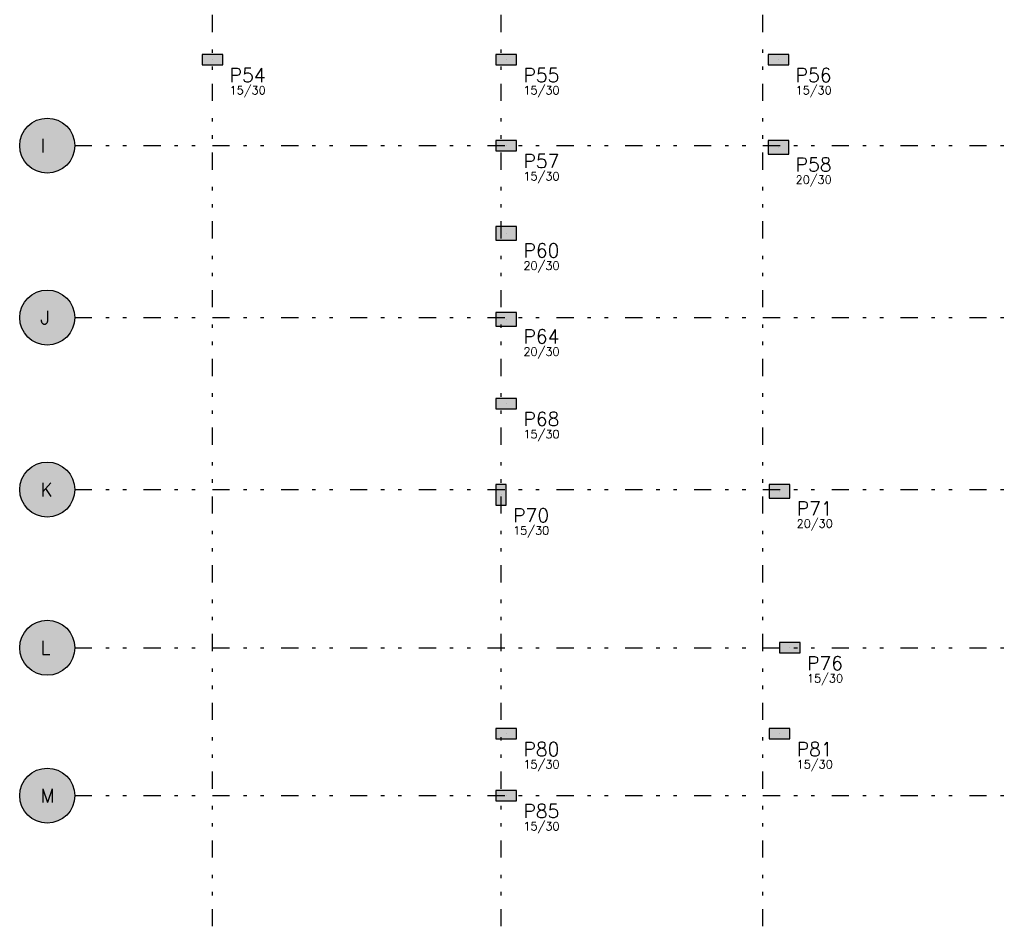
# Model space of a CAD drawing. Extents: x 0 to 119, y 0 to 84.
# Tile 5 of 7: x 60 to 88, y 30 to 57. Entities that reach past the tile are written whole.
import ezdxf

# ---------------------------------------------------------------- set-up
doc = ezdxf.new("R2010")
doc.units = 0
doc.header["$MEASUREMENT"] = 0
doc.linetypes.add('ESTILO_TQS_0004', pattern=[2, 0.5, -0.4, 0.1, -0.4, 0.1, -0.5])
for name, color, linetype in [('2', 2, 'CONTINUOUS'), ('3', 3, 'CONTINUOUS'), ('6', 6, 'CONTINUOUS'), ('8', 8, 'CONTINUOUS'), ('9', 9, 'CONTINUOUS')]:
    doc.layers.add(name, color=color, linetype=linetype)
doc.styles.get("Standard").update_dxf_attribs({"font": 'ROMANS.SHX'})

msp = doc.modelspace()

# ---------------------------------------------------------------- linework, layer by layer
at = {"layer": '2', "linetype": 'Continuous'}
for centre in [(60.35626, 53.03257), (60.35626, 48.03257), (60.35626, 43.03257), (60.35626, 38.43257), (60.35626, 34.13257)]:
    msp.add_circle(centre, 0.8, dxfattribs=at)
at = {"layer": '6', "linetype": 'Continuous'}
for points in [[(65.45626, 55.38257), (65.45626, 55.68257), (64.85626, 55.68257), (64.85626, 55.38257), (65.45626, 55.38257)], [(73.99626, 55.38257), (73.99626, 55.68257), (73.39626, 55.68257), (73.39626, 55.38257), (73.99626, 55.38257)], [(81.90626, 55.38257), (81.90626, 55.68257), (81.30626, 55.68257), (81.30626, 55.38257), (81.90626, 55.38257)], [(73.99626, 52.88257), (73.99626, 53.18257), (73.39626, 53.18257), (73.39626, 52.88257), (73.99626, 52.88257)], [(81.90626, 52.78257), (81.90626, 53.18257), (81.30626, 53.18257), (81.30626, 52.78257), (81.90626, 52.78257)], [(73.99626, 50.28257), (73.99626, 50.68257), (73.39626, 50.68257), (73.39626, 50.28257), (73.99626, 50.28257)], [(73.99626, 47.78257), (73.99626, 48.18257), (73.39626, 48.18257), (73.39626, 47.78257), (73.99626, 47.78257)], [(73.99626, 45.38257), (73.99626, 45.68257), (73.39626, 45.68257), (73.39626, 45.38257), (73.99626, 45.38257)], [(73.39626, 42.58257), (73.69626, 42.58257), (73.69626, 43.18257), (73.39626, 43.18257), (73.39626, 42.58257)], [(81.33626, 43.18257), (81.33626, 42.78257), (81.93626, 42.78257), (81.93626, 43.18257), (81.33626, 43.18257)], [(81.63626, 38.58257), (81.63626, 38.28257), (82.23626, 38.28257), (82.23626, 38.58257), (81.63626, 38.58257)], [(73.39626, 36.08257), (73.39626, 35.78257), (73.99626, 35.78257), (73.99626, 36.08257), (73.39626, 36.08257)], [(81.33626, 36.08257), (81.33626, 35.78257), (81.93626, 35.78257), (81.93626, 36.08257), (81.33626, 36.08257)], [(73.39626, 34.28257), (73.39626, 33.98257), (73.99626, 33.98257), (73.99626, 34.28257), (73.39626, 34.28257)]]:
    msp.add_lwpolyline(points, dxfattribs=at)
at = {"layer": '8', "linetype": 'ESTILO_TQS_0004'}
for p, q in [((65.15626, 30.33257), (65.15626, 78.03257)), ((73.54626, 30.33257), (73.54626, 78.03257)), ((81.15626, 30.33257), (81.15626, 78.03257)), ((61.15626, 53.03257), (110.29626, 53.03257)), ((61.15626, 48.03257), (110.29626, 48.03257)), ((61.15626, 43.03257), (110.29626, 43.03257)), ((61.15626, 38.43257), (110.29626, 38.43257)), ((61.15626, 34.13257), (110.29626, 34.13257))]:
    msp.add_line(p, q, dxfattribs=at)
at = {"layer": '8', "linetype": 'Continuous'}
for p, q in [((65.15626, 55.53257), (65.15626, 55.53257)), ((73.69626, 55.53257), (73.69626, 55.53257)), ((81.60626, 55.53257), (81.60626, 55.53257)), ((73.69626, 53.03257), (73.69626, 53.03257)), ((81.60626, 52.98257), (81.60626, 52.98257)), ((73.69626, 50.48257), (73.69626, 50.48257)), ((73.69626, 47.98257), (73.69626, 47.98257)), ((73.69626, 45.53257), (73.69626, 45.53257)), ((81.63626, 42.98257), (81.63626, 42.98257)), ((73.54626, 42.88257), (73.54626, 42.88257)), ((81.93626, 38.43257), (81.93626, 38.43257)), ((73.69626, 35.93257), (73.69626, 35.93257)), ((81.63626, 35.93257), (81.63626, 35.93257)), ((73.69626, 34.13257), (73.69626, 34.13257))]:
    msp.add_line(p, q, dxfattribs=at)
at = {"layer": '9', "linetype": 'Continuous'}
for points in [[(65.45626, 55.38257), (65.45626, 55.68257), (64.85626, 55.68257)], [(65.45626, 55.38257), (64.85626, 55.68257), (64.85626, 55.38257)], [(73.99626, 55.38257), (73.99626, 55.68257), (73.39626, 55.68257)], [(73.99626, 55.38257), (73.39626, 55.68257), (73.39626, 55.38257)], [(81.90626, 55.38257), (81.90626, 55.68257), (81.30626, 55.68257)], [(81.90626, 55.38257), (81.30626, 55.68257), (81.30626, 55.38257)], [(65.45626, 55.38257), (64.85626, 55.38257), (65.45626, 55.38257)], [(73.99626, 55.38257), (73.39626, 55.38257), (73.99626, 55.38257)], [(81.90626, 55.38257), (81.30626, 55.38257), (81.90626, 55.38257)], [(61.15626, 53.03257), (60.193495, 53.815837), (60.088356, 53.786379)], [(61.15626, 53.03257), (60.301666, 53.830705), (60.193495, 53.815837)], [(61.15626, 53.03257), (60.410854, 53.830705), (60.301666, 53.830705)], [(61.15626, 53.03257), (60.519025, 53.815837), (60.410854, 53.830705)], [(61.15626, 53.03257), (60.624164, 53.786379), (60.519025, 53.815837)], [(61.15626, 53.03257), (59.735691, 53.53744), (59.672724, 53.448237)], [(61.15626, 53.03257), (59.810217, 53.617239), (59.735691, 53.53744)], [(61.15626, 53.03257), (59.894916, 53.686146), (59.810217, 53.617239)], [(61.15626, 53.03257), (59.988208, 53.742878), (59.894916, 53.686146)], [(61.15626, 53.03257), (60.088356, 53.786379), (59.988208, 53.742878)], [(61.15626, 53.03257), (60.724312, 53.742878), (60.624164, 53.786379)], [(61.15626, 53.03257), (60.817604, 53.686146), (60.724312, 53.742878)], [(61.15626, 53.03257), (60.902303, 53.617239), (60.817604, 53.686146)], [(61.15626, 53.03257), (60.976829, 53.53744), (60.902303, 53.617239)], [(61.15626, 53.03257), (61.039796, 53.448237), (60.976829, 53.53744)], [(61.15626, 53.03257), (59.585926, 53.248407), (59.563711, 53.141503)], [(61.15626, 53.03257), (59.622491, 53.351291), (59.585926, 53.248407)], [(61.15626, 53.03257), (59.672724, 53.448237), (59.622491, 53.351291)], [(61.15626, 53.03257), (61.090029, 53.351291), (61.039796, 53.448237)], [(61.15626, 53.03257), (61.126594, 53.248407), (61.090029, 53.351291)], [(61.15626, 53.03257), (61.148809, 53.141503), (61.126594, 53.248407)], [(61.15626, 53.03257), (59.563711, 53.141503), (59.55626, 53.03257)], [(61.15626, 53.03257), (59.55626, 53.03257), (59.563711, 52.923637)], [(61.15626, 53.03257), (59.563711, 52.923637), (59.585926, 52.816733)], [(61.15626, 53.03257), (59.585926, 52.816733), (59.622491, 52.713849)], [(61.15626, 53.03257), (59.622491, 52.713849), (59.672724, 52.616903)], [(61.15626, 53.03257), (59.672724, 52.616903), (59.735691, 52.5277)], [(61.15626, 53.03257), (59.735691, 52.5277), (59.810217, 52.447901)], [(61.15626, 53.03257), (59.810217, 52.447901), (59.894916, 52.378994)], [(61.15626, 53.03257), (59.894916, 52.378994), (59.988208, 52.322262)], [(61.15626, 53.03257), (59.988208, 52.322262), (60.088356, 52.278761)], [(61.15626, 53.03257), (60.088356, 52.278761), (60.193495, 52.249303)], [(61.15626, 53.03257), (60.193495, 52.249303), (60.301666, 52.234435)], [(61.15626, 53.03257), (60.301666, 52.234435), (60.410854, 52.234435)], [(61.15626, 53.03257), (60.410854, 52.234435), (60.519025, 52.249303)], [(61.15626, 53.03257), (60.519025, 52.249303), (60.624164, 52.278761)], [(61.15626, 53.03257), (60.624164, 52.278761), (60.724312, 52.322262)], [(61.15626, 53.03257), (60.724312, 52.322262), (60.817604, 52.378994)], [(61.15626, 53.03257), (60.817604, 52.378994), (60.902303, 52.447901)], [(61.15626, 53.03257), (60.902303, 52.447901), (60.976829, 52.5277)], [(61.15626, 53.03257), (60.976829, 52.5277), (61.039796, 52.616903)], [(61.15626, 53.03257), (61.039796, 52.616903), (61.090029, 52.713849)], [(61.15626, 53.03257), (61.090029, 52.713849), (61.126594, 52.816733)], [(61.15626, 53.03257), (61.126594, 52.816733), (61.148809, 52.923637)], [(61.15626, 53.03257), (61.148809, 52.923637), (61.15626, 53.03257)], [(73.99626, 52.88257), (73.99626, 53.18257), (73.39626, 53.18257)], [(73.99626, 52.88257), (73.39626, 53.18257), (73.39626, 52.88257)], [(81.90626, 52.78257), (81.90626, 53.18257), (81.30626, 53.18257)], [(81.90626, 52.78257), (81.30626, 53.18257), (81.30626, 52.78257)], [(73.99626, 52.88257), (73.39626, 52.88257), (73.99626, 52.88257)], [(81.90626, 52.78257), (81.30626, 52.78257), (81.90626, 52.78257)], [(73.99626, 50.28257), (73.99626, 50.68257), (73.39626, 50.68257)], [(73.99626, 50.28257), (73.39626, 50.68257), (73.39626, 50.28257)], [(73.99626, 50.28257), (73.39626, 50.28257), (73.99626, 50.28257)], [(61.15626, 48.03257), (59.894916, 48.686146), (59.810217, 48.617239)], [(61.15626, 48.03257), (59.988208, 48.742878), (59.894916, 48.686146)], [(61.15626, 48.03257), (60.088356, 48.786379), (59.988208, 48.742878)], [(61.15626, 48.03257), (60.193495, 48.815837), (60.088356, 48.786379)], [(61.15626, 48.03257), (60.301666, 48.830705), (60.193495, 48.815837)], [(61.15626, 48.03257), (60.410854, 48.830705), (60.301666, 48.830705)], [(61.15626, 48.03257), (60.519025, 48.815837), (60.410854, 48.830705)], [(61.15626, 48.03257), (60.624164, 48.786379), (60.519025, 48.815837)], [(61.15626, 48.03257), (60.724312, 48.742878), (60.624164, 48.786379)], [(61.15626, 48.03257), (60.817604, 48.686146), (60.724312, 48.742878)], [(61.15626, 48.03257), (60.902303, 48.617239), (60.817604, 48.686146)], [(61.15626, 48.03257), (59.672724, 48.448237), (59.622491, 48.351291)], [(61.15626, 48.03257), (59.735691, 48.53744), (59.672724, 48.448237)], [(61.15626, 48.03257), (59.810217, 48.617239), (59.735691, 48.53744)], [(61.15626, 48.03257), (60.976829, 48.53744), (60.902303, 48.617239)], [(61.15626, 48.03257), (61.039796, 48.448237), (60.976829, 48.53744)], [(61.15626, 48.03257), (61.090029, 48.351291), (61.039796, 48.448237)], [(61.15626, 48.03257), (59.563711, 48.141503), (59.55626, 48.03257)], [(61.15626, 48.03257), (59.585926, 48.248407), (59.563711, 48.141503)], [(61.15626, 48.03257), (59.622491, 48.351291), (59.585926, 48.248407)], [(61.15626, 48.03257), (61.126594, 48.248407), (61.090029, 48.351291)], [(61.15626, 48.03257), (61.148809, 48.141503), (61.126594, 48.248407)], [(73.99626, 47.78257), (73.99626, 48.18257), (73.39626, 48.18257)], [(73.99626, 47.78257), (73.39626, 48.18257), (73.39626, 47.78257)], [(61.15626, 48.03257), (59.55626, 48.03257), (59.563711, 47.923637)], [(61.15626, 48.03257), (59.563711, 47.923637), (59.585926, 47.816733)], [(61.15626, 48.03257), (59.585926, 47.816733), (59.622491, 47.713849)], [(61.15626, 48.03257), (59.622491, 47.713849), (59.672724, 47.616903)], [(61.15626, 48.03257), (59.672724, 47.616903), (59.735691, 47.5277)], [(61.15626, 48.03257), (59.735691, 47.5277), (59.810217, 47.447901)], [(61.15626, 48.03257), (59.810217, 47.447901), (59.894916, 47.378994)], [(61.15626, 48.03257), (59.894916, 47.378994), (59.988208, 47.322262)], [(61.15626, 48.03257), (59.988208, 47.322262), (60.088356, 47.278761)], [(61.15626, 48.03257), (60.088356, 47.278761), (60.193495, 47.249303)], [(61.15626, 48.03257), (60.193495, 47.249303), (60.301666, 47.234435)], [(61.15626, 48.03257), (60.301666, 47.234435), (60.410854, 47.234435)], [(61.15626, 48.03257), (60.410854, 47.234435), (60.519025, 47.249303)], [(61.15626, 48.03257), (60.519025, 47.249303), (60.624164, 47.278761)], [(61.15626, 48.03257), (60.624164, 47.278761), (60.724312, 47.322262)], [(61.15626, 48.03257), (60.724312, 47.322262), (60.817604, 47.378994)], [(61.15626, 48.03257), (60.817604, 47.378994), (60.902303, 47.447901)], [(61.15626, 48.03257), (60.902303, 47.447901), (60.976829, 47.5277)], [(61.15626, 48.03257), (60.976829, 47.5277), (61.039796, 47.616903)], [(61.15626, 48.03257), (61.039796, 47.616903), (61.090029, 47.713849)], [(61.15626, 48.03257), (61.090029, 47.713849), (61.126594, 47.816733)], [(61.15626, 48.03257), (61.126594, 47.816733), (61.148809, 47.923637)], [(61.15626, 48.03257), (61.148809, 47.923637), (61.15626, 48.03257)], [(73.99626, 47.78257), (73.39626, 47.78257), (73.99626, 47.78257)], [(73.99626, 45.38257), (73.99626, 45.68257), (73.39626, 45.68257)], [(73.99626, 45.38257), (73.39626, 45.68257), (73.39626, 45.38257)], [(73.99626, 45.38257), (73.39626, 45.38257), (73.99626, 45.38257)], [(61.15626, 43.03257), (60.088356, 43.786379), (59.988208, 43.742878)], [(61.15626, 43.03257), (60.193495, 43.815837), (60.088356, 43.786379)], [(61.15626, 43.03257), (60.301666, 43.830705), (60.193495, 43.815837)], [(61.15626, 43.03257), (60.410854, 43.830705), (60.301666, 43.830705)], [(61.15626, 43.03257), (60.519025, 43.815837), (60.410854, 43.830705)], [(61.15626, 43.03257), (60.624164, 43.786379), (60.519025, 43.815837)], [(61.15626, 43.03257), (60.724312, 43.742878), (60.624164, 43.786379)], [(61.15626, 43.03257), (59.735691, 43.53744), (59.672724, 43.448237)], [(61.15626, 43.03257), (59.810217, 43.617239), (59.735691, 43.53744)], [(61.15626, 43.03257), (59.894916, 43.686146), (59.810217, 43.617239)], [(61.15626, 43.03257), (59.988208, 43.742878), (59.894916, 43.686146)], [(61.15626, 43.03257), (60.817604, 43.686146), (60.724312, 43.742878)], [(61.15626, 43.03257), (60.902303, 43.617239), (60.817604, 43.686146)], [(61.15626, 43.03257), (60.976829, 43.53744), (60.902303, 43.617239)], [(61.15626, 43.03257), (61.039796, 43.448237), (60.976829, 43.53744)], [(61.15626, 43.03257), (59.585926, 43.248407), (59.563711, 43.141503)], [(61.15626, 43.03257), (59.622491, 43.351291), (59.585926, 43.248407)], [(61.15626, 43.03257), (59.672724, 43.448237), (59.622491, 43.351291)], [(61.15626, 43.03257), (61.090029, 43.351291), (61.039796, 43.448237)], [(61.15626, 43.03257), (61.126594, 43.248407), (61.090029, 43.351291)], [(61.15626, 43.03257), (61.148809, 43.141503), (61.126594, 43.248407)], [(61.15626, 43.03257), (59.563711, 43.141503), (59.55626, 43.03257)], [(61.15626, 43.03257), (59.55626, 43.03257), (59.563711, 42.923637)], [(61.15626, 43.03257), (59.563711, 42.923637), (59.585926, 42.816733)], [(61.15626, 43.03257), (59.585926, 42.816733), (59.622491, 42.713849)], [(61.15626, 43.03257), (59.622491, 42.713849), (59.672724, 42.616903)], [(61.15626, 43.03257), (59.672724, 42.616903), (59.735691, 42.5277)], [(61.15626, 43.03257), (59.735691, 42.5277), (59.810217, 42.447901)], [(61.15626, 43.03257), (59.810217, 42.447901), (59.894916, 42.378994)], [(61.15626, 43.03257), (59.894916, 42.378994), (59.988208, 42.322262)], [(61.15626, 43.03257), (59.988208, 42.322262), (60.088356, 42.278761)], [(61.15626, 43.03257), (60.088356, 42.278761), (60.193495, 42.249303)], [(61.15626, 43.03257), (60.193495, 42.249303), (60.301666, 42.234435)], [(61.15626, 43.03257), (60.301666, 42.234435), (60.410854, 42.234435)], [(61.15626, 43.03257), (60.410854, 42.234435), (60.519025, 42.249303)], [(61.15626, 43.03257), (60.519025, 42.249303), (60.624164, 42.278761)], [(61.15626, 43.03257), (60.624164, 42.278761), (60.724312, 42.322262)], [(61.15626, 43.03257), (60.724312, 42.322262), (60.817604, 42.378994)], [(61.15626, 43.03257), (60.817604, 42.378994), (60.902303, 42.447901)], [(61.15626, 43.03257), (60.902303, 42.447901), (60.976829, 42.5277)], [(61.15626, 43.03257), (60.976829, 42.5277), (61.039796, 42.616903)], [(61.15626, 43.03257), (61.039796, 42.616903), (61.090029, 42.713849)], [(61.15626, 43.03257), (61.090029, 42.713849), (61.126594, 42.816733)], [(61.15626, 43.03257), (61.126594, 42.816733), (61.148809, 42.923637)], [(61.15626, 43.03257), (61.148809, 42.923637), (61.15626, 43.03257)], [(73.39626, 42.58257), (73.69626, 42.58257), (73.69626, 43.18257)], [(73.39626, 42.58257), (73.69626, 43.18257), (73.39626, 43.18257)], [(73.39626, 42.58257), (73.39626, 43.18257), (73.39626, 42.58257)], [(81.33626, 43.18257), (81.33626, 42.78257), (81.93626, 42.78257)], [(81.33626, 43.18257), (81.93626, 42.78257), (81.93626, 43.18257)], [(81.33626, 43.18257), (81.93626, 43.18257), (81.33626, 43.18257)], [(61.15626, 38.43257), (60.193495, 39.215837), (60.088356, 39.186379)], [(61.15626, 38.43257), (60.301666, 39.230705), (60.193495, 39.215837)], [(61.15626, 38.43257), (60.410854, 39.230705), (60.301666, 39.230705)], [(61.15626, 38.43257), (60.519025, 39.215837), (60.410854, 39.230705)], [(61.15626, 38.43257), (60.624164, 39.186379), (60.519025, 39.215837)], [(61.15626, 38.43257), (59.735691, 38.93744), (59.672724, 38.848237)], [(61.15626, 38.43257), (59.810217, 39.017239), (59.735691, 38.93744)], [(61.15626, 38.43257), (59.894916, 39.086146), (59.810217, 39.017239)], [(61.15626, 38.43257), (59.988208, 39.142878), (59.894916, 39.086146)], [(61.15626, 38.43257), (60.088356, 39.186379), (59.988208, 39.142878)], [(61.15626, 38.43257), (60.724312, 39.142878), (60.624164, 39.186379)], [(61.15626, 38.43257), (60.817604, 39.086146), (60.724312, 39.142878)], [(61.15626, 38.43257), (60.902303, 39.017239), (60.817604, 39.086146)], [(61.15626, 38.43257), (60.976829, 38.93744), (60.902303, 39.017239)], [(61.15626, 38.43257), (61.039796, 38.848237), (60.976829, 38.93744)], [(61.15626, 38.43257), (59.585926, 38.648407), (59.563711, 38.541503)], [(61.15626, 38.43257), (59.622491, 38.751291), (59.585926, 38.648407)], [(61.15626, 38.43257), (59.672724, 38.848237), (59.622491, 38.751291)], [(61.15626, 38.43257), (61.090029, 38.751291), (61.039796, 38.848237)], [(61.15626, 38.43257), (61.126594, 38.648407), (61.090029, 38.751291)], [(61.15626, 38.43257), (61.148809, 38.541503), (61.126594, 38.648407)], [(61.15626, 38.43257), (59.563711, 38.541503), (59.55626, 38.43257)], [(61.15626, 38.43257), (59.55626, 38.43257), (59.563711, 38.323637)], [(61.15626, 38.43257), (59.563711, 38.323637), (59.585926, 38.216733)], [(61.15626, 38.43257), (59.585926, 38.216733), (59.622491, 38.113849)], [(61.15626, 38.43257), (59.622491, 38.113849), (59.672724, 38.016903)], [(61.15626, 38.43257), (59.672724, 38.016903), (59.735691, 37.9277)], [(61.15626, 38.43257), (59.735691, 37.9277), (59.810217, 37.847901)], [(61.15626, 38.43257), (59.810217, 37.847901), (59.894916, 37.778994)], [(61.15626, 38.43257), (59.894916, 37.778994), (59.988208, 37.722262)], [(61.15626, 38.43257), (59.988208, 37.722262), (60.088356, 37.678761)], [(61.15626, 38.43257), (60.088356, 37.678761), (60.193495, 37.649303)], [(61.15626, 38.43257), (60.193495, 37.649303), (60.301666, 37.634435)], [(61.15626, 38.43257), (60.301666, 37.634435), (60.410854, 37.634435)], [(61.15626, 38.43257), (60.410854, 37.634435), (60.519025, 37.649303)], [(61.15626, 38.43257), (60.519025, 37.649303), (60.624164, 37.678761)], [(61.15626, 38.43257), (60.624164, 37.678761), (60.724312, 37.722262)], [(61.15626, 38.43257), (60.724312, 37.722262), (60.817604, 37.778994)], [(61.15626, 38.43257), (60.817604, 37.778994), (60.902303, 37.847901)], [(61.15626, 38.43257), (60.902303, 37.847901), (60.976829, 37.9277)], [(61.15626, 38.43257), (60.976829, 37.9277), (61.039796, 38.016903)], [(61.15626, 38.43257), (61.039796, 38.016903), (61.090029, 38.113849)], [(61.15626, 38.43257), (61.090029, 38.113849), (61.126594, 38.216733)], [(61.15626, 38.43257), (61.126594, 38.216733), (61.148809, 38.323637)], [(61.15626, 38.43257), (61.148809, 38.323637), (61.15626, 38.43257)], [(81.63626, 38.58257), (81.63626, 38.28257), (82.23626, 38.28257)], [(81.63626, 38.58257), (82.23626, 38.28257), (82.23626, 38.58257)], [(81.63626, 38.58257), (82.23626, 38.58257), (81.63626, 38.58257)], [(73.39626, 36.08257), (73.39626, 35.78257), (73.99626, 35.78257)], [(73.39626, 36.08257), (73.99626, 35.78257), (73.99626, 36.08257)], [(73.39626, 36.08257), (73.99626, 36.08257), (73.39626, 36.08257)], [(81.33626, 36.08257), (81.33626, 35.78257), (81.93626, 35.78257)], [(81.33626, 36.08257), (81.93626, 35.78257), (81.93626, 36.08257)], [(81.33626, 36.08257), (81.93626, 36.08257), (81.33626, 36.08257)], [(61.15626, 34.13257), (60.193495, 34.915837), (60.088356, 34.886379)], [(61.15626, 34.13257), (60.301666, 34.930705), (60.193495, 34.915837)], [(61.15626, 34.13257), (60.410854, 34.930705), (60.301666, 34.930705)], [(61.15626, 34.13257), (60.519025, 34.915837), (60.410854, 34.930705)], [(61.15626, 34.13257), (60.624164, 34.886379), (60.519025, 34.915837)], [(61.15626, 34.13257), (59.735691, 34.63744), (59.672724, 34.548237)], [(61.15626, 34.13257), (59.810217, 34.717239), (59.735691, 34.63744)], [(61.15626, 34.13257), (59.894916, 34.786146), (59.810217, 34.717239)], [(61.15626, 34.13257), (59.988208, 34.842878), (59.894916, 34.786146)], [(61.15626, 34.13257), (60.088356, 34.886379), (59.988208, 34.842878)], [(61.15626, 34.13257), (60.724312, 34.842878), (60.624164, 34.886379)], [(61.15626, 34.13257), (60.817604, 34.786146), (60.724312, 34.842878)], [(61.15626, 34.13257), (60.902303, 34.717239), (60.817604, 34.786146)], [(61.15626, 34.13257), (60.976829, 34.63744), (60.902303, 34.717239)], [(61.15626, 34.13257), (61.039796, 34.548237), (60.976829, 34.63744)], [(61.15626, 34.13257), (59.585926, 34.348407), (59.563711, 34.241503)], [(61.15626, 34.13257), (59.622491, 34.451291), (59.585926, 34.348407)], [(61.15626, 34.13257), (59.672724, 34.548237), (59.622491, 34.451291)], [(61.15626, 34.13257), (61.090029, 34.451291), (61.039796, 34.548237)], [(61.15626, 34.13257), (61.126594, 34.348407), (61.090029, 34.451291)], [(61.15626, 34.13257), (61.148809, 34.241503), (61.126594, 34.348407)], [(61.15626, 34.13257), (59.563711, 34.241503), (59.55626, 34.13257)], [(61.15626, 34.13257), (59.55626, 34.13257), (59.563711, 34.023637)], [(61.15626, 34.13257), (59.563711, 34.023637), (59.585926, 33.916733)], [(61.15626, 34.13257), (59.585926, 33.916733), (59.622491, 33.813849)], [(61.15626, 34.13257), (59.622491, 33.813849), (59.672724, 33.716903)], [(61.15626, 34.13257), (59.672724, 33.716903), (59.735691, 33.6277)], [(61.15626, 34.13257), (59.735691, 33.6277), (59.810217, 33.547901)], [(61.15626, 34.13257), (59.810217, 33.547901), (59.894916, 33.478994)], [(61.15626, 34.13257), (59.894916, 33.478994), (59.988208, 33.422262)], [(61.15626, 34.13257), (59.988208, 33.422262), (60.088356, 33.378761)], [(61.15626, 34.13257), (60.088356, 33.378761), (60.193495, 33.349303)], [(61.15626, 34.13257), (60.193495, 33.349303), (60.301666, 33.334435)], [(61.15626, 34.13257), (60.301666, 33.334435), (60.410854, 33.334435)], [(61.15626, 34.13257), (60.410854, 33.334435), (60.519025, 33.349303)], [(61.15626, 34.13257), (60.519025, 33.349303), (60.624164, 33.378761)], [(61.15626, 34.13257), (60.624164, 33.378761), (60.724312, 33.422262)], [(61.15626, 34.13257), (60.724312, 33.422262), (60.817604, 33.478994)], [(61.15626, 34.13257), (60.817604, 33.478994), (60.902303, 33.547901)], [(61.15626, 34.13257), (60.902303, 33.547901), (60.976829, 33.6277)], [(61.15626, 34.13257), (60.976829, 33.6277), (61.039796, 33.716903)], [(61.15626, 34.13257), (61.039796, 33.716903), (61.090029, 33.813849)], [(61.15626, 34.13257), (61.090029, 33.813849), (61.126594, 33.916733)], [(61.15626, 34.13257), (61.126594, 33.916733), (61.148809, 34.023637)], [(61.15626, 34.13257), (61.148809, 34.023637), (61.15626, 34.13257)], [(73.39626, 34.28257), (73.39626, 33.98257), (73.99626, 33.98257)], [(73.39626, 34.28257), (73.99626, 33.98257), (73.99626, 34.28257)], [(73.39626, 34.28257), (73.99626, 34.28257), (73.39626, 34.28257)]]:
    msp.add_solid(points, dxfattribs=at)

# ---------------------------------------------------------------- texts
at = {"layer": '3', "linetype": 'Continuous'}
for s, p in [('15/30', (65.65626, 54.52257)), ('15/30', (74.19626, 54.52257)), ('15/30', (82.10626, 54.52257)), ('15/30', (74.19626, 52.02257)), ('20/30', (82.10626, 51.92257)), ('20/30', (74.19626, 49.42257)), ('20/30', (74.19626, 46.92257)), ('15/30', (74.19626, 44.52257)), ('20/30', (82.13626, 41.92257)), ('15/30', (73.89626, 41.72257)), ('15/30', (82.43626, 37.42257)), ('15/30', (74.19626, 34.92257)), ('15/30', (82.13626, 34.92257)), ('15/30', (74.19626, 33.12257))]:
    msp.add_text(s, height=0.24, dxfattribs=at).set_placement(p)
at = {"layer": '6', "linetype": 'Continuous'}
for s, p in [('P54', (65.65626, 54.88257)), ('P55', (74.19626, 54.88257)), ('P56', (82.10626, 54.88257)), ('I', (60.15626, 52.83257)), ('P57', (74.19626, 52.38257)), ('P58', (82.10626, 52.28257)), ('P60', (74.19626, 49.78257)), ('J', (60.15626, 47.83257)), ('P64', (74.19626, 47.28257)), ('P68', (74.19626, 44.88257)), ('K', (60.15626, 42.83257)), ('P71', (82.13626, 42.28257)), ('P70', (73.89626, 42.08257)), ('L', (60.15626, 38.23257)), ('P76', (82.43626, 37.78257)), ('P80', (74.19626, 35.28257)), ('P81', (82.13626, 35.28257)), ('M', (60.15626, 33.93257)), ('P85', (74.19626, 33.48257))]:
    msp.add_text(s, height=0.4, dxfattribs=at).set_placement(p)

doc.saveas('drawing.dxf')
